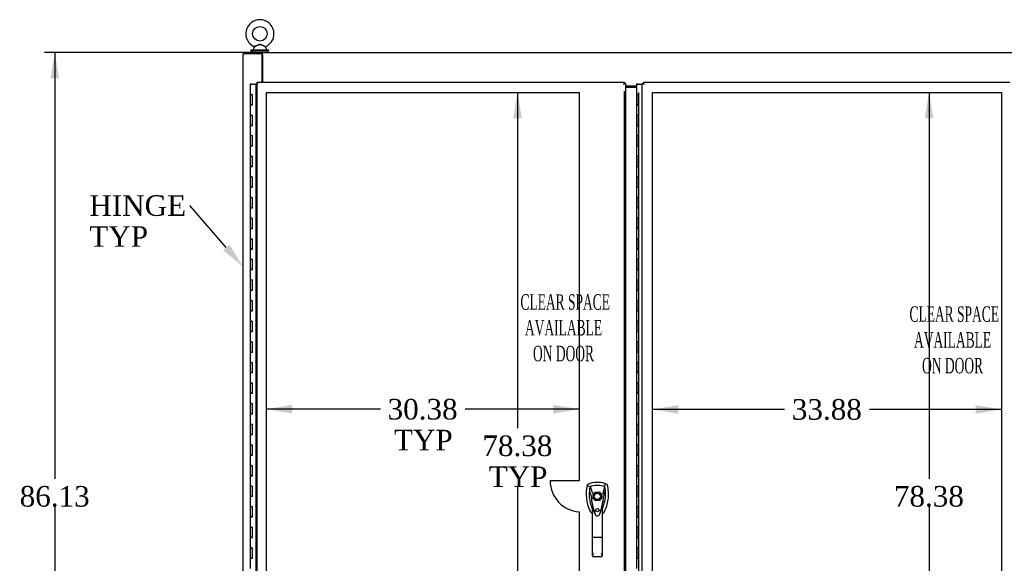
# Model space of a CAD drawing. Header units: inches. Extents: x 2 to 538, y -2 to 358.
# Tile 17 of 39: x 94 to 190, y 145 to 197. Entities that reach past the tile are written whole.
import ezdxf
from ezdxf import colors
from ezdxf.entities.mleader import LeaderData, LeaderLine
from ezdxf.enums import TextEntityAlignment as Align
from ezdxf.lldxf.tags import DXFTag
from ezdxf.math import Vec2, Vec3

# ---------------------------------------------------------------- set-up
doc = ezdxf.new("R2010")
doc.units = ezdxf.units.IN
doc.header["$MEASUREMENT"] = 0
for name, color, linetype in [('COM52826', 7, 'Continuous'), ('COM52829', 7, 'Continuous'), ('COM52847', 7, 'Continuous'), ('COM54578-80', 7, 'Continuous'), ('COM70333', 7, 'Continuous'), ('COM71126-4', 7, 'Continuous'), ('COM71128-2', 7, 'Continuous'), ('Default', 7, 'Continuous'), ('DV8_Default', 7, 'Continuous'), ('GSK11033', 7, 'Continuous'), ('HAN13064', 7, 'Continuous'), ('NTS166905', 7, 'Continuous'), ('SCS00680', 7, 'Continuous'), ('WAF25362', 7, 'Continuous'), ('WAM254785', 7, 'Continuous')]:
    doc.layers.add(name, color=color, linetype=linetype)
doc.styles.add('SEACAD_Times_New_Roman', font='times.ttf')
tags = doc.linetypes.add('HIDDEN2', pattern=[0.1875, 0.125, -0.0625]).pattern_tags.tags
tags[6:7] = [DXFTag(74, 4), DXFTag(75, 0), DXFTag(340, '0'), DXFTag(46, 0.0), DXFTag(50, 0.0), DXFTag(44, 0.0), DXFTag(45, 0.0)]
tags[4:5] = [DXFTag(74, 4), DXFTag(75, 0), DXFTag(340, '0'), DXFTag(46, 0.0), DXFTag(50, 0.0), DXFTag(44, 0.0), DXFTag(45, 0.0)]
doc.dimstyles.new('HAMMOND_(STH_-_540x360)', dxfattribs={"dimtxt": 2, "dimasz": 2.5, "dimexe": 1, "dimexo": 1, "dimgap": 0.5, "dimtad": 0, "dimtih": 1, "dimtoh": 1, "dimzin": 0, "dimdsep": 46, "dimtxsty": 'SEACAD_Times_New_Roman', "dimblk1": '_SE_FILLED', "dimblk2": '_SE_FILLED', "dimsah": 1, "dimcen": 1, "dimadec": 0, "dimazin": 0, "dimtfac": 0.8, "dimtofl": 0, "dimtmove": 0, "dimatfit": 3, "dimfxl": 1, "dimtolj": 1, "dimtzin": 0, "dimarcsym": 0})

# ---------------------------------------------------------------- blocks, each defined once
blk = doc.blocks.new('SE7')
at = {"layer": 'COM52826', "color": 7, "linetype": 'Continuous'}
for p, q in [((116.984, 111.124), (116.984, 191.249)), ((116.984, 191.249), (117.06, 191.249)), ((117.109, 191.249), (117.06, 191.249)), ((117.109, 191.374), (152.734, 191.374)), ((117.109, 191.374), (117.109, 191.298)), ((117.109, 191.249), (117.109, 191.298)), ((117.169, 191.189), (117.109, 191.249)), ((152.675, 191.189), (152.734, 191.249)), ((152.734, 191.374), (152.734, 191.298)), ((152.734, 191.249), (152.734, 191.298)), ((152.734, 191.249), (152.784, 191.249)), ((152.859, 191.249), (152.784, 191.249)), ((152.859, 191.249), (152.859, 111.124)), ((117.169, 191.189), (117.169, 191.189)), ((117.169, 191.189), (117.169, 191.189)), ((117.169, 191.189), (117.169, 191.189)), ((117.169, 191.189), (117.169, 191.189)), ((152.674, 191.189), (152.674, 191.189)), ((152.674, 191.189), (152.674, 191.189)), ((152.674, 191.189), (152.674, 191.189)), ((152.674, 191.189), (152.675, 191.189))]:
    blk.add_line(p, q, dxfattribs=at)
at = {"layer": 'COM52826', "color": 7, "linetype": 'HIDDEN2'}
for p, q in [((117.109, 111.874), (117.109, 191.249)), ((152.734, 190.499), (152.734, 111.124)), ((149.73, 150.988), (149.73, 151.385)), ((149.927, 151.582), (150.324, 151.582)), ((150.521, 151.385), (150.521, 150.988)), ((150.324, 150.791), (149.927, 150.791))]:
    blk.add_line(p, q, dxfattribs=at)
blk.add_circle((150.125, 149.849), 0.167, dxfattribs=at)
at = {"layer": 'COM52826', "color": 7, "linetype": 'Continuous'}
for centre, start, end in [((117.824, 192.512), 238.83881, 243.66075), ((115.847, 190.535), 26.33925, 31.16119), ((153.997, 190.535), 148.83881, 153.66075), ((152.02, 192.512), 296.33925, 301.16119)]:
    blk.add_arc(centre, 1.476, start, end, dxfattribs=at)
at = {"layer": 'COM52826', "color": 7, "linetype": 'HIDDEN2'}
for radius, start, end in [(0.442, 116.64717, 153.35283), (0.442, 26.64717, 63.35283), (0.443, 206.64717, 243.35283), (0.442, 296.64717, 333.35283)]:
    blk.add_arc((150.125, 151.187), radius, start, end, dxfattribs=at)
at = {"layer": 'COM52829', "color": 7, "linetype": 'Continuous'}
blk.add_line((153.912, 190.874), (152.859, 190.874), dxfattribs=at)
at = {"layer": 'COM52847', "color": 7, "linetype": 'Continuous'}
for p, q in [((154.484, 111.124), (154.484, 191.249)), ((154.484, 191.249), (154.56, 191.249)), ((154.609, 191.249), (154.56, 191.249)), ((154.609, 191.374), (190.174, 191.374)), ((154.609, 191.374), (154.609, 191.298)), ((154.609, 191.249), (154.609, 191.298)), ((154.669, 191.189), (154.609, 191.249)), ((154.669, 191.189), (154.669, 191.189)), ((154.669, 191.189), (154.669, 191.189)), ((154.669, 191.189), (154.669, 191.189)), ((154.669, 191.189), (154.669, 191.189))]:
    blk.add_line(p, q, dxfattribs=at)
for centre, start, end in [((155.324, 192.512), 238.83881, 243.66075), ((153.347, 190.535), 26.33925, 31.16119)]:
    blk.add_arc(centre, 1.476, start, end, dxfattribs=at)
at = {"layer": 'COM54578-80', "color": 7, "linetype": 'Continuous'}
for p, q in [((116.467, 191.196), (116.467, 191.222)), ((116.467, 191.222), (116.517, 191.222)), ((116.517, 191.222), (116.542, 191.222)), ((116.542, 191.222), (116.592, 191.222)), ((116.592, 191.222), (116.592, 191.196)), ((153.967, 191.196), (153.967, 191.222)), ((153.967, 191.222), (154.017, 191.222)), ((154.017, 191.222), (154.042, 191.222)), ((154.042, 191.222), (154.092, 191.222)), ((154.092, 191.222), (154.092, 191.196)), ((116.529, 191.187), (116.412, 191.187)), ((116.412, 191.187), (116.412, 190.187)), ((116.517, 191.196), (116.467, 191.196)), ((116.479, 191.196), (116.479, 191.187)), ((116.517, 191.196), (116.542, 191.196)), ((116.529, 191.187), (116.984, 191.187)), ((116.592, 191.196), (116.542, 191.196)), ((116.579, 191.187), (116.579, 191.196)), ((154.029, 191.187), (153.912, 191.187)), ((153.912, 191.187), (153.912, 190.187)), ((154.017, 191.196), (153.967, 191.196)), ((153.979, 191.196), (153.979, 191.187)), ((154.017, 191.196), (154.042, 191.196)), ((154.029, 191.187), (154.484, 191.187)), ((154.092, 191.196), (154.042, 191.196)), ((154.079, 191.187), (154.079, 191.196)), ((116.529, 190.187), (116.412, 190.187)), ((116.412, 190.187), (116.529, 190.187)), ((116.412, 190.187), (116.412, 189.187)), ((116.529, 190.187), (116.597, 190.187)), ((116.597, 190.187), (116.597, 189.188)), ((154.029, 190.187), (153.912, 190.187)), ((153.912, 190.187), (154.029, 190.187)), ((153.912, 190.187), (153.912, 189.187)), ((154.029, 190.187), (154.097, 190.187)), ((154.097, 190.187), (154.097, 189.188)), ((116.529, 189.188), (116.412, 189.188)), ((116.412, 189.188), (116.412, 188.187)), ((116.412, 189.187), (116.646, 189.187)), ((116.529, 189.188), (116.597, 189.188)), ((154.029, 189.188), (153.912, 189.188)), ((153.912, 189.188), (153.912, 188.187)), ((153.912, 189.187), (154.146, 189.187)), ((154.029, 189.188), (154.097, 189.188)), ((116.529, 188.187), (116.412, 188.187)), ((116.412, 188.187), (116.529, 188.187)), ((116.412, 188.187), (116.412, 187.187)), ((116.529, 188.187), (116.597, 188.187)), ((116.597, 188.187), (116.597, 187.188)), ((154.029, 188.187), (153.912, 188.187)), ((153.912, 188.187), (154.029, 188.187)), ((153.912, 188.187), (153.912, 187.187)), ((154.029, 188.187), (154.097, 188.187)), ((154.097, 188.187), (154.097, 187.188)), ((116.529, 187.188), (116.412, 187.188)), ((116.412, 187.188), (116.412, 186.187)), ((116.412, 187.187), (116.646, 187.187)), ((116.529, 187.188), (116.597, 187.188)), ((154.029, 187.188), (153.912, 187.188)), ((153.912, 187.188), (153.912, 186.187)), ((153.912, 187.187), (154.146, 187.187)), ((154.029, 187.188), (154.097, 187.188)), ((116.529, 186.187), (116.412, 186.187)), ((116.412, 186.187), (116.529, 186.187)), ((116.412, 186.187), (116.412, 185.187)), ((116.529, 186.187), (116.597, 186.187)), ((116.597, 186.187), (116.597, 185.188)), ((154.029, 186.187), (153.912, 186.187)), ((153.912, 186.187), (154.029, 186.187)), ((153.912, 186.187), (153.912, 185.187)), ((154.029, 186.187), (154.097, 186.187)), ((154.097, 186.187), (154.097, 185.188)), ((116.529, 185.188), (116.412, 185.188)), ((116.412, 185.188), (116.412, 184.187)), ((116.412, 185.187), (116.646, 185.187)), ((116.529, 185.188), (116.597, 185.188)), ((154.029, 185.188), (153.912, 185.188)), ((153.912, 185.188), (153.912, 184.187)), ((153.912, 185.187), (154.146, 185.187)), ((154.029, 185.188), (154.097, 185.188)), ((116.529, 184.187), (116.412, 184.187)), ((116.412, 184.187), (116.529, 184.187)), ((116.412, 184.187), (116.412, 183.187)), ((116.529, 184.187), (116.597, 184.187)), ((116.597, 184.187), (116.597, 183.188)), ((154.029, 184.187), (153.912, 184.187)), ((153.912, 184.187), (154.029, 184.187)), ((153.912, 184.187), (153.912, 183.187)), ((154.029, 184.187), (154.097, 184.187)), ((154.097, 184.187), (154.097, 183.188)), ((116.529, 183.188), (116.412, 183.188)), ((116.412, 183.188), (116.412, 182.187)), ((116.412, 183.187), (116.646, 183.187)), ((116.529, 183.188), (116.597, 183.188)), ((154.029, 183.188), (153.912, 183.188)), ((153.912, 183.188), (153.912, 182.187)), ((153.912, 183.187), (154.146, 183.187)), ((154.029, 183.188), (154.097, 183.188)), ((116.529, 182.187), (116.412, 182.187)), ((116.412, 182.187), (116.529, 182.187)), ((116.412, 182.187), (116.412, 181.187)), ((116.529, 182.187), (116.597, 182.187)), ((116.597, 182.187), (116.597, 181.188)), ((154.029, 182.187), (153.912, 182.187)), ((153.912, 182.187), (154.029, 182.187)), ((153.912, 182.187), (153.912, 181.187)), ((154.029, 182.187), (154.097, 182.187)), ((154.097, 182.187), (154.097, 181.188)), ((116.529, 181.188), (116.412, 181.188)), ((116.412, 181.188), (116.412, 180.187)), ((116.412, 181.187), (116.646, 181.187)), ((116.529, 181.188), (116.597, 181.188)), ((154.029, 181.188), (153.912, 181.188)), ((153.912, 181.188), (153.912, 180.187)), ((153.912, 181.187), (154.146, 181.187)), ((154.029, 181.188), (154.097, 181.188)), ((116.529, 180.187), (116.412, 180.187)), ((116.412, 180.187), (116.529, 180.187)), ((116.412, 180.187), (116.412, 179.187)), ((116.529, 180.187), (116.597, 180.187)), ((116.597, 180.187), (116.597, 179.188)), ((154.029, 180.187), (153.912, 180.187)), ((153.912, 180.187), (154.029, 180.187)), ((153.912, 180.187), (153.912, 179.187)), ((154.029, 180.187), (154.097, 180.187)), ((154.097, 180.187), (154.097, 179.188)), ((116.529, 179.188), (116.412, 179.188)), ((116.412, 179.188), (116.412, 178.187)), ((116.412, 179.187), (116.646, 179.187)), ((116.529, 179.188), (116.597, 179.188)), ((154.029, 179.188), (153.912, 179.188)), ((153.912, 179.188), (153.912, 178.187)), ((153.912, 179.187), (154.146, 179.187)), ((154.029, 179.188), (154.097, 179.188)), ((116.529, 178.187), (116.412, 178.187)), ((116.412, 178.187), (116.529, 178.187)), ((116.412, 178.187), (116.412, 177.187)), ((116.529, 178.187), (116.597, 178.187)), ((116.597, 178.187), (116.597, 177.188)), ((154.029, 178.187), (153.912, 178.187)), ((153.912, 178.187), (154.029, 178.187)), ((153.912, 178.187), (153.912, 177.187)), ((154.029, 178.187), (154.097, 178.187)), ((154.097, 178.187), (154.097, 177.188)), ((116.529, 177.188), (116.412, 177.188)), ((116.412, 177.188), (116.412, 176.187)), ((116.412, 177.187), (116.646, 177.187)), ((116.529, 177.188), (116.597, 177.188)), ((154.029, 177.188), (153.912, 177.188)), ((153.912, 177.188), (153.912, 176.187)), ((153.912, 177.187), (154.146, 177.187)), ((154.029, 177.188), (154.097, 177.188)), ((116.529, 176.187), (116.412, 176.187)), ((116.412, 176.187), (116.529, 176.187)), ((116.412, 176.187), (116.412, 175.187)), ((116.529, 176.187), (116.597, 176.187)), ((116.597, 176.187), (116.597, 175.188)), ((154.029, 176.187), (153.912, 176.187)), ((153.912, 176.187), (154.029, 176.187)), ((153.912, 176.187), (153.912, 175.187)), ((154.029, 176.187), (154.097, 176.187)), ((154.097, 176.187), (154.097, 175.188)), ((116.529, 175.188), (116.412, 175.188)), ((116.412, 175.188), (116.412, 174.187)), ((116.412, 175.187), (116.646, 175.187)), ((116.529, 175.188), (116.597, 175.188)), ((154.029, 175.188), (153.912, 175.188)), ((153.912, 175.188), (153.912, 174.187)), ((153.912, 175.187), (154.146, 175.187)), ((154.029, 175.188), (154.097, 175.188)), ((116.529, 174.187), (116.412, 174.187)), ((116.412, 174.187), (116.529, 174.187)), ((116.412, 174.187), (116.412, 173.187)), ((116.529, 174.187), (116.597, 174.187)), ((116.597, 174.187), (116.597, 173.188)), ((154.029, 174.187), (153.912, 174.187)), ((153.912, 174.187), (154.029, 174.187)), ((153.912, 174.187), (153.912, 173.187)), ((154.029, 174.187), (154.097, 174.187)), ((154.097, 174.187), (154.097, 173.188)), ((116.529, 173.188), (116.412, 173.188)), ((116.412, 173.188), (116.412, 172.187)), ((116.412, 173.187), (116.646, 173.187)), ((116.529, 173.188), (116.597, 173.188)), ((154.029, 173.188), (153.912, 173.188)), ((153.912, 173.188), (153.912, 172.187)), ((153.912, 173.187), (154.146, 173.187)), ((154.029, 173.188), (154.097, 173.188)), ((116.529, 172.187), (116.412, 172.187)), ((116.412, 172.187), (116.529, 172.187)), ((116.412, 172.187), (116.412, 171.187)), ((116.529, 172.187), (116.597, 172.187)), ((116.597, 172.187), (116.597, 171.188)), ((154.029, 172.187), (153.912, 172.187)), ((153.912, 172.187), (154.029, 172.187)), ((153.912, 172.187), (153.912, 171.187)), ((154.029, 172.187), (154.097, 172.187)), ((154.097, 172.187), (154.097, 171.188)), ((116.529, 171.188), (116.412, 171.188)), ((116.412, 171.188), (116.412, 170.187)), ((116.412, 171.187), (116.646, 171.187)), ((116.529, 171.188), (116.597, 171.188)), ((154.029, 171.188), (153.912, 171.188)), ((153.912, 171.188), (153.912, 170.187)), ((153.912, 171.187), (154.146, 171.187)), ((154.029, 171.188), (154.097, 171.188)), ((116.529, 170.187), (116.412, 170.187)), ((116.412, 170.187), (116.529, 170.187)), ((116.412, 170.187), (116.412, 169.187)), ((116.529, 170.187), (116.597, 170.187)), ((116.597, 170.187), (116.597, 169.188)), ((154.029, 170.187), (153.912, 170.187)), ((153.912, 170.187), (154.029, 170.187)), ((153.912, 170.187), (153.912, 169.187)), ((154.029, 170.187), (154.097, 170.187)), ((154.097, 170.187), (154.097, 169.188)), ((116.529, 169.188), (116.412, 169.188)), ((116.412, 169.188), (116.412, 168.187)), ((116.412, 169.187), (116.646, 169.187)), ((116.529, 169.188), (116.597, 169.188)), ((154.029, 169.188), (153.912, 169.188)), ((153.912, 169.188), (153.912, 168.187)), ((153.912, 169.187), (154.146, 169.187)), ((154.029, 169.188), (154.097, 169.188)), ((116.529, 168.187), (116.412, 168.187)), ((116.412, 168.187), (116.529, 168.187)), ((116.412, 168.187), (116.412, 167.187)), ((116.529, 168.187), (116.597, 168.187)), ((116.597, 168.187), (116.597, 167.188)), ((154.029, 168.187), (153.912, 168.187)), ((153.912, 168.187), (154.029, 168.187)), ((153.912, 168.187), (153.912, 167.187)), ((154.029, 168.187), (154.097, 168.187)), ((154.097, 168.187), (154.097, 167.188)), ((116.529, 167.188), (116.412, 167.188)), ((116.412, 167.188), (116.412, 166.187)), ((116.412, 167.187), (116.646, 167.187)), ((116.529, 167.188), (116.597, 167.188)), ((154.029, 167.188), (153.912, 167.188)), ((153.912, 167.188), (153.912, 166.187)), ((153.912, 167.187), (154.146, 167.187)), ((154.029, 167.188), (154.097, 167.188)), ((116.529, 166.187), (116.412, 166.187)), ((116.412, 166.187), (116.529, 166.187)), ((116.412, 166.187), (116.412, 165.187)), ((116.529, 166.187), (116.597, 166.187)), ((116.597, 166.187), (116.597, 165.188)), ((154.029, 166.187), (153.912, 166.187)), ((153.912, 166.187), (154.029, 166.187)), ((153.912, 166.187), (153.912, 165.187)), ((154.029, 166.187), (154.097, 166.187)), ((154.097, 166.187), (154.097, 165.188)), ((116.529, 165.188), (116.412, 165.188)), ((116.412, 165.188), (116.412, 164.187)), ((116.412, 165.187), (116.646, 165.187)), ((116.529, 165.188), (116.597, 165.188)), ((154.029, 165.188), (153.912, 165.188)), ((153.912, 165.188), (153.912, 164.187)), ((153.912, 165.187), (154.146, 165.187)), ((154.029, 165.188), (154.097, 165.188)), ((116.529, 164.187), (116.412, 164.187)), ((116.412, 164.187), (116.529, 164.187)), ((116.412, 164.187), (116.412, 163.187)), ((116.529, 164.187), (116.597, 164.187)), ((116.597, 164.187), (116.597, 163.188)), ((154.029, 164.187), (153.912, 164.187)), ((153.912, 164.187), (154.029, 164.187)), ((153.912, 164.187), (153.912, 163.187)), ((154.029, 164.187), (154.097, 164.187)), ((154.097, 164.187), (154.097, 163.188)), ((116.529, 163.188), (116.412, 163.188)), ((116.412, 163.188), (116.412, 162.187)), ((116.412, 163.187), (116.646, 163.187)), ((116.529, 163.188), (116.597, 163.188)), ((154.029, 163.188), (153.912, 163.188)), ((153.912, 163.188), (153.912, 162.187)), ((153.912, 163.187), (154.146, 163.187)), ((154.029, 163.188), (154.097, 163.188)), ((116.529, 162.187), (116.412, 162.187)), ((116.412, 162.187), (116.529, 162.187)), ((116.412, 162.187), (116.412, 161.187)), ((116.529, 162.187), (116.597, 162.187)), ((116.597, 162.187), (116.597, 161.188)), ((154.029, 162.187), (153.912, 162.187)), ((153.912, 162.187), (154.029, 162.187)), ((153.912, 162.187), (153.912, 161.187)), ((154.029, 162.187), (154.097, 162.187)), ((154.097, 162.187), (154.097, 161.188)), ((116.529, 161.188), (116.412, 161.188)), ((116.412, 161.188), (116.412, 160.187)), ((116.412, 161.187), (116.646, 161.187)), ((116.529, 161.188), (116.597, 161.188)), ((154.029, 161.188), (153.912, 161.188)), ((153.912, 161.188), (153.912, 160.187)), ((153.912, 161.187), (154.146, 161.187)), ((154.029, 161.188), (154.097, 161.188)), ((116.529, 160.187), (116.412, 160.187)), ((116.412, 160.187), (116.529, 160.187)), ((116.412, 160.187), (116.412, 159.187)), ((116.529, 160.187), (116.597, 160.187)), ((116.597, 160.187), (116.597, 159.188)), ((154.029, 160.187), (153.912, 160.187)), ((153.912, 160.187), (154.029, 160.187)), ((153.912, 160.187), (153.912, 159.187)), ((154.029, 160.187), (154.097, 160.187)), ((154.097, 160.187), (154.097, 159.188)), ((116.529, 159.188), (116.412, 159.188)), ((116.412, 159.188), (116.412, 158.187)), ((116.412, 159.187), (116.646, 159.187)), ((116.529, 159.188), (116.597, 159.188)), ((154.029, 159.188), (153.912, 159.188)), ((153.912, 159.188), (153.912, 158.187)), ((153.912, 159.187), (154.146, 159.187)), ((154.029, 159.188), (154.097, 159.188)), ((116.529, 158.187), (116.412, 158.187)), ((116.412, 158.187), (116.529, 158.187)), ((116.412, 158.187), (116.412, 157.187)), ((116.529, 158.187), (116.597, 158.187)), ((116.597, 158.187), (116.597, 157.188)), ((154.029, 158.187), (153.912, 158.187)), ((153.912, 158.187), (154.029, 158.187)), ((153.912, 158.187), (153.912, 157.187)), ((154.029, 158.187), (154.097, 158.187)), ((154.097, 158.187), (154.097, 157.188)), ((116.529, 157.188), (116.412, 157.188)), ((116.412, 157.188), (116.412, 156.187)), ((116.412, 157.187), (116.646, 157.187)), ((116.529, 157.188), (116.597, 157.188)), ((154.029, 157.188), (153.912, 157.188)), ((153.912, 157.188), (153.912, 156.187)), ((153.912, 157.187), (154.146, 157.187)), ((154.029, 157.188), (154.097, 157.188)), ((116.529, 156.187), (116.412, 156.187)), ((116.412, 156.187), (116.529, 156.187)), ((116.412, 156.187), (116.412, 155.187)), ((116.529, 156.187), (116.597, 156.187)), ((116.597, 156.187), (116.597, 155.188)), ((154.029, 156.187), (153.912, 156.187)), ((153.912, 156.187), (154.029, 156.187)), ((153.912, 156.187), (153.912, 155.187)), ((154.029, 156.187), (154.097, 156.187)), ((154.097, 156.187), (154.097, 155.188)), ((116.529, 155.188), (116.412, 155.188)), ((116.412, 155.188), (116.412, 154.187)), ((116.412, 155.187), (116.646, 155.187)), ((116.529, 155.188), (116.597, 155.188)), ((154.029, 155.188), (153.912, 155.188)), ((153.912, 155.188), (153.912, 154.187)), ((153.912, 155.187), (154.146, 155.187)), ((154.029, 155.188), (154.097, 155.188)), ((116.529, 154.187), (116.412, 154.187)), ((116.412, 154.187), (116.529, 154.187)), ((116.412, 154.187), (116.412, 153.187)), ((116.529, 154.187), (116.597, 154.187)), ((116.597, 154.187), (116.597, 153.188)), ((154.029, 154.187), (153.912, 154.187)), ((153.912, 154.187), (154.029, 154.187)), ((153.912, 154.187), (153.912, 153.187)), ((154.029, 154.187), (154.097, 154.187)), ((154.097, 154.187), (154.097, 153.188)), ((116.529, 153.188), (116.412, 153.188)), ((116.412, 153.188), (116.412, 152.187)), ((116.412, 153.187), (116.646, 153.187)), ((116.529, 153.188), (116.597, 153.188)), ((154.029, 153.188), (153.912, 153.188)), ((153.912, 153.188), (153.912, 152.187)), ((153.912, 153.187), (154.146, 153.187)), ((154.029, 153.188), (154.097, 153.188)), ((116.529, 152.187), (116.412, 152.187)), ((116.412, 152.187), (116.529, 152.187)), ((116.412, 152.187), (116.412, 151.187)), ((116.529, 152.187), (116.597, 152.187)), ((116.597, 152.187), (116.597, 151.188)), ((154.029, 152.187), (153.912, 152.187)), ((153.912, 152.187), (154.029, 152.187)), ((153.912, 152.187), (153.912, 151.187)), ((154.029, 152.187), (154.097, 152.187)), ((154.097, 152.187), (154.097, 151.188)), ((116.529, 151.188), (116.412, 151.188)), ((116.412, 151.188), (116.412, 150.187)), ((116.412, 151.187), (116.646, 151.187)), ((116.529, 151.188), (116.597, 151.188)), ((154.029, 151.188), (153.912, 151.188)), ((153.912, 151.188), (153.912, 150.187)), ((153.912, 151.187), (154.146, 151.187)), ((154.029, 151.188), (154.097, 151.188)), ((116.529, 150.187), (116.412, 150.187)), ((116.412, 150.187), (116.529, 150.187)), ((116.412, 150.187), (116.412, 149.187)), ((116.529, 150.187), (116.597, 150.187)), ((116.597, 150.187), (116.597, 149.188)), ((154.029, 150.187), (153.912, 150.187)), ((153.912, 150.187), (154.029, 150.187)), ((153.912, 150.187), (153.912, 149.187)), ((154.029, 150.187), (154.097, 150.187)), ((154.097, 150.187), (154.097, 149.188)), ((116.529, 149.188), (116.412, 149.188)), ((116.412, 149.188), (116.412, 148.187)), ((116.412, 149.187), (116.646, 149.187)), ((116.529, 149.188), (116.597, 149.188)), ((154.029, 149.188), (153.912, 149.188)), ((153.912, 149.188), (153.912, 148.187)), ((153.912, 149.187), (154.146, 149.187)), ((154.029, 149.188), (154.097, 149.188)), ((116.529, 148.187), (116.412, 148.187)), ((116.412, 148.187), (116.529, 148.187)), ((116.412, 148.187), (116.412, 147.187)), ((116.529, 148.187), (116.597, 148.187)), ((116.597, 148.187), (116.597, 147.188)), ((154.029, 148.187), (153.912, 148.187)), ((153.912, 148.187), (154.029, 148.187)), ((153.912, 148.187), (153.912, 147.187)), ((154.029, 148.187), (154.097, 148.187)), ((154.097, 148.187), (154.097, 147.188)), ((116.529, 147.188), (116.412, 147.188)), ((116.412, 147.188), (116.412, 146.187)), ((116.412, 147.187), (116.646, 147.187)), ((116.529, 147.188), (116.597, 147.188)), ((154.029, 147.188), (153.912, 147.188)), ((153.912, 147.188), (153.912, 146.187)), ((153.912, 147.187), (154.146, 147.187)), ((154.029, 147.188), (154.097, 147.188)), ((116.529, 146.187), (116.412, 146.187)), ((116.412, 146.187), (116.529, 146.187)), ((116.412, 146.187), (116.412, 145.187)), ((116.529, 146.187), (116.597, 146.187)), ((116.597, 146.187), (116.597, 145.188)), ((154.029, 146.187), (153.912, 146.187)), ((153.912, 146.187), (154.029, 146.187)), ((153.912, 146.187), (153.912, 145.187)), ((154.029, 146.187), (154.097, 146.187)), ((154.097, 146.187), (154.097, 145.188)), ((116.529, 145.188), (116.412, 145.188)), ((116.412, 145.188), (116.412, 144.187)), ((116.412, 145.187), (116.646, 145.187)), ((116.529, 145.188), (116.597, 145.188)), ((154.029, 145.188), (153.912, 145.188)), ((153.912, 145.188), (153.912, 144.187)), ((153.912, 145.187), (154.146, 145.187)), ((154.029, 145.188), (154.097, 145.188))]:
    blk.add_line(p, q, dxfattribs=at)
at = {"layer": 'COM70333', "color": 7, "linetype": 'Continuous'}
for p, q in [((117.609, 194.124), (117.579, 194.124)), ((117.579, 193.749), (117.609, 193.749))]:
    blk.add_line(p, q, dxfattribs=at)
at = {"layer": 'COM71126-4', "color": 7, "linetype": 'Continuous'}
for p, q in [((115.734, 108.249), (115.734, 194.124)), ((115.984, 194.124), (115.734, 194.124)), ((117.579, 194.124), (115.984, 194.124)), ((117.579, 191.374), (117.579, 194.124))]:
    blk.add_line(p, q, dxfattribs=at)
at = {"layer": 'COM71128-2', "color": 7, "linetype": 'Continuous'}
for p, q in [((115.859, 194.249), (117.579, 194.249)), ((115.859, 194.124), (115.859, 194.249)), ((117.579, 194.124), (117.579, 194.249)), ((117.609, 194.249), (117.579, 194.249)), ((117.609, 194.249), (225.859, 194.249)), ((117.609, 193.999), (117.609, 194.249)), ((117.609, 193.999), (117.609, 191.374)), ((152.859, 191.035), (153.912, 191.035)), ((152.859, 190.947), (153.912, 190.947))]:
    blk.add_line(p, q, dxfattribs=at)
at = {"layer": 'DV8_Default', "color": 7, "linetype": 'HIDDEN2'}
for p, q in [((117.984, 111.999), (117.984, 190.374)), ((117.984, 190.374), (148.359, 190.374)), ((148.359, 190.374), (148.359, 152.687)), ((154.109, 190.374), (154.109, 111.999)), ((155.484, 190.374), (189.359, 190.374)), ((155.484, 111.999), (155.484, 190.374)), ((189.359, 190.374), (189.359, 111.999)), ((148.359, 152.687), (145.543, 152.687)), ((148.359, 149.687), (148.359, 111.999))]:
    blk.add_line(p, q, dxfattribs=at)
blk.add_arc((148.549, 152.687), 3.006, 180, 266.37611, dxfattribs=at)
at = {"layer": 'GSK11033', "color": 7, "linetype": 'Continuous'}
for p, q in [((117.109, 191.249), (117.109, 191.249)), ((117.109, 191.249), (117.109, 191.249)), ((152.734, 191.249), (152.734, 191.249)), ((152.734, 191.249), (152.734, 191.249)), ((154.609, 191.249), (154.609, 191.249)), ((154.609, 191.249), (154.609, 191.249))]:
    blk.add_line(p, q, dxfattribs=at)
at = {"layer": 'HAN13064', "color": 7, "linetype": 'Continuous'}
for p, q in [((149.149, 152.289), (149.134, 152.23)), ((149.134, 152.23), (149.418, 152.124)), ((149.418, 152.124), (149.633, 151.553)), ((150.833, 152.124), (150.668, 151.469)), ((151.024, 152.375), (150.844, 152.435)), ((149.52, 151.203), (149.52, 151.203)), ((149.633, 151.553), (149.679, 151.518)), ((150.731, 151.207), (150.731, 151.207)), ((149.67, 147.21), (149.67, 150.187)), ((150.58, 150.187), (150.58, 147.21)), ((149.864, 149.546), (149.868, 149.538)), ((150.58, 149.907), (150.605, 149.953)), ((149.67, 145.402), (149.67, 147.21)), ((150.49, 147.204), (149.76, 147.204)), ((150.58, 147.21), (150.58, 145.402)), ((150.49, 145.312), (149.76, 145.312))]:
    blk.add_line(p, q, dxfattribs=at)
for radius in [0.35, 0.3]:
    blk.add_circle((150.125, 151.187), radius, dxfattribs=at)
for centre, radius, start, end in [((152.757, 151.377), 3.721, 166.75318, 205.10266), ((150.125, 149.952), 2.585, 73.85893, 110.34924), ((152.757, 151.377), 3.421, 167.3846, 174.70184), ((150.125, 149.952), 2.285, 106.83853, 108.03431), ((150.125, 149.952), 2.285, 104.45028, 106.83853), ((150.125, 149.952), 2.285, 71.96569, 104.45028), ((147.494, 151.377), 3.421, 10.11379, 12.6154), ((152.757, 151.377), 3.421, 174.70184, 200.20775), ((149.608, 149.856), 1.35, 91.23359, 93.76963), ((156.368, 151.773), 6.872, 184.75423, 199.9908), ((143.687, 151.803), 7.068, 340.3478, 355.1696), ((147.494, 151.377), 3.421, 334.89734, 7.2824), ((163.489, 124.759), 29.627, 115.64179, 115.75394), ((150.666, 150.418), 0.791, 85.30773, 89.6394), ((147.494, 151.377), 3.421, 8.519, 10.11379), ((147.494, 151.377), 3.421, 7.2824, 8.519), ((152.757, 151.377), 3.421, 200.20775, 205.10266), ((148.141, 149.582), 1.646, 10.27719, 21.64676), ((150.066, 150.117), 0.75, 233.47883, 238.15135), ((150.066, 150.117), 0.45, 205.10266, 208.42246), ((150.127, 149.512), 0.234, 202.28022, 338.21669), ((150.185, 150.117), 0.45, 331.57754, 334.89734), ((150.185, 150.117), 0.75, 301.84865, 334.89734), ((149.761, 145.402), 0.0903, 180.00172, 181.11543), ((149.76, 145.402), 0.09, 181.11716, 270), ((150.49, 145.402), 0.09, 270, 358.88284), ((150.49, 145.402), 0.0903, 358.88457, 359.99828)]:
    blk.add_arc(centre, radius, start, end, dxfattribs=at)
for points in [[(149.227, 152.375), (149.189, 152.361), (149.159, 152.328), (149.149, 152.289)], [(150.844, 152.435), (150.84, 152.331), (150.836, 152.228), (150.833, 152.124)], [(151.102, 152.289), (151.092, 152.328), (151.062, 152.361), (151.024, 152.375)], [(149.35, 151.693), (149.407, 151.53), (149.463, 151.366), (149.52, 151.203)], [(150.888, 151.811), (150.835, 151.61), (150.783, 151.409), (150.731, 151.207)], [(149.387, 149.798), (149.439, 149.686), (149.52, 149.588), (149.62, 149.514)]]:
    blk.add_open_spline(points, degree=3, dxfattribs=at)
for points, knots in [([(150.864, 149.798), (151.044, 150.183), (151.158, 150.6), (151.239, 151.446), (151.206, 151.876), (151.102, 152.289)], [0, 0, 0, 0, 0.5, 0.5, 1, 1, 1, 1]), ([(150.49, 149.874), (150.507, 149.932), (150.523, 149.989), (150.546, 150.075), (150.554, 150.103), (150.565, 150.144), (150.569, 150.157), (150.574, 150.175), (150.576, 150.181), (150.579, 150.188), (150.58, 150.19), (150.58, 150.187)], [0, 0, 0, 0, 0.5, 0.5, 0.75, 0.75, 0.875, 0.875, 0.9375, 0.9375, 1, 1, 1, 1]), ([(149.864, 149.546), (149.85, 149.588), (149.835, 149.63), (149.8, 149.74), (149.78, 149.808), (149.76, 149.876)], [0.770336, 0.770336, 0.770336, 0.770336, 0.8588735, 0.8588735, 1, 1, 1, 1]), ([(149.76, 147.204), (149.754, 147.204), (149.748, 147.204), (149.737, 147.204), (149.731, 147.204), (149.72, 147.204), (149.715, 147.205), (149.705, 147.205), (149.701, 147.205), (149.688, 147.206), (149.682, 147.207), (149.675, 147.208), (149.673, 147.208), (149.671, 147.209), (149.67, 147.209), (149.67, 147.21)], [0, 0, 0, 0, 0.125, 0.125, 0.25, 0.25, 0.375, 0.375, 0.5, 0.5, 0.75, 0.75, 0.875, 0.875, 1, 1, 1, 1]), ([(150.58, 147.21), (150.58, 147.209), (150.58, 147.209), (150.577, 147.208), (150.576, 147.208), (150.569, 147.207), (150.562, 147.206), (150.55, 147.205), (150.545, 147.205), (150.535, 147.205), (150.53, 147.204), (150.519, 147.204), (150.514, 147.204), (150.502, 147.204), (150.496, 147.204), (150.49, 147.204)], [0, 0, 0, 0, 0.125, 0.125, 0.25, 0.25, 0.5, 0.5, 0.625, 0.625, 0.75, 0.75, 0.875, 0.875, 1, 1, 1, 1]), ([(149.67, 145.4), (149.671, 145.415), (149.674, 145.432), (149.683, 145.46), (149.686, 145.47), (149.694, 145.489), (149.698, 145.499), (149.71, 145.53), (149.72, 145.551), (149.735, 145.585), (149.74, 145.596), (149.75, 145.619), (149.755, 145.631), (149.76, 145.643)], [0, 0, 0, 0, 0.25, 0.25, 0.375, 0.375, 0.5, 0.5, 0.75, 0.75, 0.875, 0.875, 1, 1, 1, 1]), ([(150.49, 145.643), (150.495, 145.631), (150.501, 145.619), (150.511, 145.596), (150.516, 145.585), (150.531, 145.551), (150.54, 145.53), (150.553, 145.499), (150.557, 145.489), (150.564, 145.47), (150.568, 145.46), (150.576, 145.432), (150.58, 145.415), (150.58, 145.4)], [0, 0, 0, 0, 0.125, 0.125, 0.25, 0.25, 0.5, 0.5, 0.625, 0.625, 0.75, 0.75, 1, 1, 1, 1])]:
    blk.add_open_spline(points, degree=3, knots=knots, dxfattribs=at)
at = {"layer": 'NTS166905', "color": 7, "linetype": 'Continuous'}
blk.add_line((117.579, 193.204), (117.609, 193.204), dxfattribs=at)
at = {"layer": 'SCS00680', "color": 7, "linetype": 'Continuous'}
for p, q in [((116.734, 194.662), (116.734, 194.543)), ((116.813, 194.779), (116.748, 194.701)), ((117.97, 194.701), (117.904, 194.781)), ((117.984, 194.543), (117.984, 194.662)), ((117.609, 192.668), (117.579, 192.668)), ((117.609, 192.608), (117.579, 192.608))]:
    blk.add_line(p, q, dxfattribs=at)
blk.add_circle((117.359, 196.072), 0.704, dxfattribs=at)
for centre, radius, start, end in [((117.359, 196.072), 1.367, 294.03107, 246.01887), ((116.794, 194.662), 0.06, 140.32138, 180), ((116.794, 194.543), 0.06, 180, 270), ((116.789, 194.797), 0.03, 297.89156, 117.70284), ((117.924, 194.543), 0.06, 270, 0), ((117.924, 194.662), 0.06, 0, 39.67862)]:
    blk.add_arc(centre, radius, start, end, dxfattribs=at)
for points, knots in [([(116.869, 194.857), (116.908, 194.877), (116.958, 194.902), (117.065, 194.954), (117.123, 194.983), (117.211, 195.018), (117.241, 195.029), (117.303, 195.045), (117.336, 195.049), (117.432, 195.046), (117.494, 195.024), (117.612, 194.975), (117.669, 194.947), (117.776, 194.894), (117.825, 194.87), (117.896, 194.835), (117.917, 194.824), (117.917, 194.824)], [0, 0, 0, 0, 0.0625, 0.0625, 0.125, 0.125, 0.15625, 0.15625, 0.1875, 0.1875, 0.25, 0.25, 0.3125, 0.3125, 0.375, 0.375, 0.4345681, 0.4345681, 0.4345681, 0.4345681]), ([(117.906, 194.778), (117.906, 194.778), (117.888, 194.787), (117.841, 194.813), (117.821, 194.824), (117.776, 194.849), (117.752, 194.863), (117.674, 194.906), (117.619, 194.937), (117.532, 194.981), (117.503, 194.995), (117.442, 195.018), (117.41, 195.027), (117.345, 195.032), (117.312, 195.027), (117.25, 195.009), (117.22, 194.997), (117.131, 194.955), (117.076, 194.924), (116.97, 194.864), (116.92, 194.836), (116.881, 194.815)], [0.5685641, 0.5685641, 0.5685641, 0.5685641, 0.625, 0.625, 0.65625, 0.65625, 0.6875, 0.6875, 0.75, 0.75, 0.78125, 0.78125, 0.8125, 0.8125, 0.84375, 0.84375, 0.875, 0.875, 0.9375, 0.9375, 1, 1, 1, 1]), ([(116.801, 194.824), (116.801, 194.824), (116.801, 194.824), (116.804, 194.826), (116.83, 194.838), (116.869, 194.857)], [0.93450103, 0.93450103, 0.93450103, 0.93450103, 0.9375, 0.9375, 1, 1, 1, 1]), ([(116.881, 194.815), (116.842, 194.794), (116.817, 194.78), (116.812, 194.778), (116.812, 194.778), (116.812, 194.778)], [0, 0, 0, 0, 0.0625, 0.0625, 0.06830173, 0.06830173, 0.06830173, 0.06830173])]:
    blk.add_open_spline(points, degree=3, knots=knots, dxfattribs=at)
at = {"layer": 'WAF25362', "color": 7, "linetype": 'Continuous'}
for p, q in [((118.234, 194.483), (116.484, 194.483)), ((116.484, 194.483), (116.484, 194.374)), ((118.234, 194.374), (116.484, 194.374)), ((118.234, 194.374), (118.234, 194.483))]:
    blk.add_line(p, q, dxfattribs=at)
at = {"layer": 'WAM254785', "color": 7, "linetype": 'Continuous'}
for p, q in [((116.609, 194.374), (116.609, 194.249)), ((118.109, 194.249), (118.109, 194.374))]:
    blk.add_line(p, q, dxfattribs=at)
at = {"layer": 'DV8_Default', "char_height": 1.5, "width": 14.8987, "attachment_point": 2}
for insert in [(146.839, 170.797), (184.615, 169.622)]:
    blk.add_mtext('{\\fTimes New Roman|b0||i0||c0|p34;\\C7;\\H1.5;\\W0.5776;^I}{\\fTimes New Roman|b0||i0||c0|p34;\\C7;\\H1.5;\\W0.5776;CLEAR SPACE\\P}{\\fTimes New Roman|b0||i0||c0|p34;\\C7;\\H1.5;\\W0.5776;AVAILABLE \\P}{\\fTimes New Roman|b0||i0||c0|p34;\\C7;\\H1.5;\\W0.5776;ON DOOR^I}', dxfattribs=dict(at, insert=insert))
blk = doc.blocks.new('DMBLK3437')
at = {"layer": 'Default', "linetype": 'Continuous'}
for points in [[(157.984, 159.203), (157.984, 160.037), (155.484, 159.62)], [(186.859, 159.203), (189.359, 159.62), (186.859, 160.037)]]:
    blk.add_hatch(color=7, dxfattribs=at).paths.add_polyline_path(points)
at = {"layer": 'Default', "color": 7, "linetype": 'Continuous'}
for p, q in [((168.309, 159.62), (155.484, 159.62)), ((189.359, 159.62), (176.534, 159.62))]:
    blk.add_line(p, q, dxfattribs=at)
at = {"layer": 'Default', "color": 7, "linetype": 'Continuous', "style": 'SEACAD_Times_New_Roman'}
blk.add_text('33.88', height=2, dxfattribs=at).set_placement((169.009, 160.62), align=Align.TOP_LEFT)
blk = doc.blocks.new('_SE_FILLED')
at = {"color": 0}
blk.add_line((0, 0), (-1, 0), dxfattribs=at)
blk.add_solid([(0, 0), (-1, -0.1665), (-1, 0.1665), (0, 0)], dxfattribs=at)
blk = doc.blocks.new('DMBLK3438')
at = {"layer": 'Default', "linetype": 'Continuous'}
for points in [[(181.915, 187.874), (182.748, 187.874), (182.331, 190.374)], [(181.915, 114.499), (182.331, 111.999), (182.748, 114.499)]]:
    blk.add_hatch(color=7, dxfattribs=at).paths.add_polyline_path(points)
at = {"layer": 'Default', "color": 7, "linetype": 'Continuous'}
for p, q in [((182.331, 190.374), (182.331, 152.887)), ((182.331, 150.187), (182.331, 111.999))]:
    blk.add_line(p, q, dxfattribs=at)
at = {"layer": 'Default', "color": 7, "linetype": 'Continuous', "style": 'SEACAD_Times_New_Roman'}
blk.add_text('78.38', height=2, dxfattribs=at).set_placement((178.919, 152.187), align=Align.TOP_LEFT)
blk = doc.blocks.new('DMBLK3450')
at = {"layer": 'Default', "linetype": 'Continuous'}
for points in [[(97.031, 191.749), (97.865, 191.749), (97.448, 194.249)], [(97.031, 110.624), (97.448, 108.124), (97.865, 110.624)]]:
    blk.add_hatch(color=7, dxfattribs=at).paths.add_polyline_path(points)
at = {"layer": 'Default', "color": 7, "linetype": 'Continuous'}
for p, q in [((116.609, 194.249), (96.448, 194.249)), ((97.448, 194.249), (97.448, 152.887)), ((97.448, 150.187), (97.448, 108.124)), ((116.609, 108.124), (96.448, 108.124))]:
    blk.add_line(p, q, dxfattribs=at)
at = {"layer": 'Default', "color": 7, "linetype": 'Continuous', "style": 'SEACAD_Times_New_Roman'}
blk.add_text('86.13', height=2, dxfattribs=at).set_placement((94.036, 152.187), align=Align.TOP_LEFT)
blk = doc.blocks.new('DMBLK3472')
at = {"layer": 'Default', "linetype": 'Continuous'}
for points in [[(141.955, 187.874), (142.789, 187.874), (142.372, 190.374)], [(141.955, 114.499), (142.372, 111.999), (142.789, 114.499)]]:
    blk.add_hatch(color=7, dxfattribs=at).paths.add_polyline_path(points)
at = {"layer": 'Default', "color": 7, "linetype": 'Continuous'}
for p, q in [((142.372, 190.374), (142.372, 157.789)), ((142.372, 152.089), (142.372, 111.999))]:
    blk.add_line(p, q, dxfattribs=at)
at = {"layer": 'Default', "color": 7, "linetype": 'Continuous', "style": 'SEACAD_Times_New_Roman'}
for s, p in [('78.38', (138.96, 157.089)), ('TYP', (139.576, 154.089))]:
    blk.add_text(s, height=2, dxfattribs=at).set_placement(p, align=Align.TOP_LEFT)
blk = doc.blocks.new('DMBLK3473')
at = {"layer": 'Default', "linetype": 'Continuous'}
for points in [[(120.484, 160.059), (117.984, 159.642), (120.484, 159.225)], [(145.859, 160.059), (145.859, 159.225), (148.359, 159.642)]]:
    blk.add_hatch(color=7, dxfattribs=at).paths.add_polyline_path(points)
at = {"layer": 'Default', "color": 7, "linetype": 'Continuous'}
for p, q in [((129.059, 159.642), (117.984, 159.642)), ((148.359, 159.642), (137.284, 159.642))]:
    blk.add_line(p, q, dxfattribs=at)
at = {"layer": 'Default', "color": 7, "linetype": 'Continuous', "style": 'SEACAD_Times_New_Roman'}
for s, p in [('30.38', (129.759, 160.642)), ('TYP', (130.376, 157.642))]:
    blk.add_text(s, height=2, dxfattribs=at).set_placement(p, align=Align.TOP_LEFT)

msp = doc.modelspace()

# ---------------------------------------------------------------- block references
at = {"layer": 'Default'}
msp.add_blockref('SE7', (0, 0), dxfattribs=at)

# ---------------------------------------------------------------- dimensions: what is measured, and where the dimension line sits
at = {"layer": 'Default', "color": 7, "linetype": 'Continuous'}
for base, p1, p2, text, picture, middle in [((97.448067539, 194.249045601), (117.609279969, 194.249045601), (117.609279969, 108.124045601), '\\A1;<>', 'DMBLK3450', (97.448067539, 151.186543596)), ((142.372148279, 190.374045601), (148.359279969, 190.374045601), (148.359279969, 111.999045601), '\\A1;<>\\PTYP', 'DMBLK3472', (142.372148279, 156.089026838)), ((182.331490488, 190.374045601), (189.359279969, 190.374045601), (189.359279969, 111.999045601), '\\A1;<>', 'DMBLK3438', (182.331490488, 151.186544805))]:
    dim = msp.add_linear_dim(base=base, p1=p1, p2=p2, angle=270, text=text, dimstyle='HAMMOND_(STH_-_540x360)', dxfattribs=at)
    dim.commit()
    dim.dimension.update_dxf_attribs({"geometry": picture, "text_midpoint": middle, "dimtype": 161})
for base, p1, p2, text, picture, middle in [((117.984279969, 159.641940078), (148.359279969, 152.686545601), (117.984279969, 190.374045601), '\\A1;<>\\PTYP', 'DMBLK3473', (133.171779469, 159.641940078)), ((155.484279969, 159.620057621), (189.359279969, 190.374045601), (155.484279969, 190.374045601), '\\A1;<>', 'DMBLK3437', (172.421780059, 159.620057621))]:
    dim = msp.add_linear_dim(base=base, p1=p1, p2=p2, text=text, dimstyle='HAMMOND_(STH_-_540x360)', dxfattribs=at)
    dim.commit()
    dim.dimension.update_dxf_attribs({"geometry": picture, "text_midpoint": middle, "dimtype": 160})

# ---------------------------------------------------------------- leaders
ml = msp.add_multileader_mtext('Standard', dxfattribs=at)
ml.set_content('{\\pxsm0.9;\\fTimes New Roman|b0||i0||c0|p34;\\W1.;HINGE\\PTYP\\P}', color=7)
ml.set_leader_properties()
ml.build(insert=Vec2(0, 0))
ml.multileader.update_dxf_attribs({"dogleg_length": 0, "arrow_head_size": 2.5})
ctx = ml.context
ctx.base_point, ctx.char_height, ctx.arrow_head_size, ctx.landing_gap_size = Vec3(100.707, 178.492), 2, 2.5, 0.7
notes = []
notes.append((ctx, [(0, (1, 1, 0), (110.572, 179.402), (-1, 0), 0, [(0, [(115.734, 173.449)], 0, [])])]))
ctx.mtext.insert = Vec3(100.797, 180.402)
for ctx, leaders in notes:
    for number, flags, end, landing, length, lines in leaders:
        leader = LeaderData()
        leader.index, (leader.has_last_leader_line, leader.has_dogleg_vector, leader.attachment_direction) = number, flags
        leader.last_leader_point, leader.dogleg_vector, leader.dogleg_length = Vec3(end), Vec3(landing), length
        for number, points, colour, breaks in lines:
            line = LeaderLine()
            line.index, line.vertices, line.color, line.breaks = number, Vec3.list(points), colors.encode_raw_color(colour), breaks
            leader.lines.append(line)
        ctx.leaders.append(leader)

doc.saveas('drawing.dxf')
